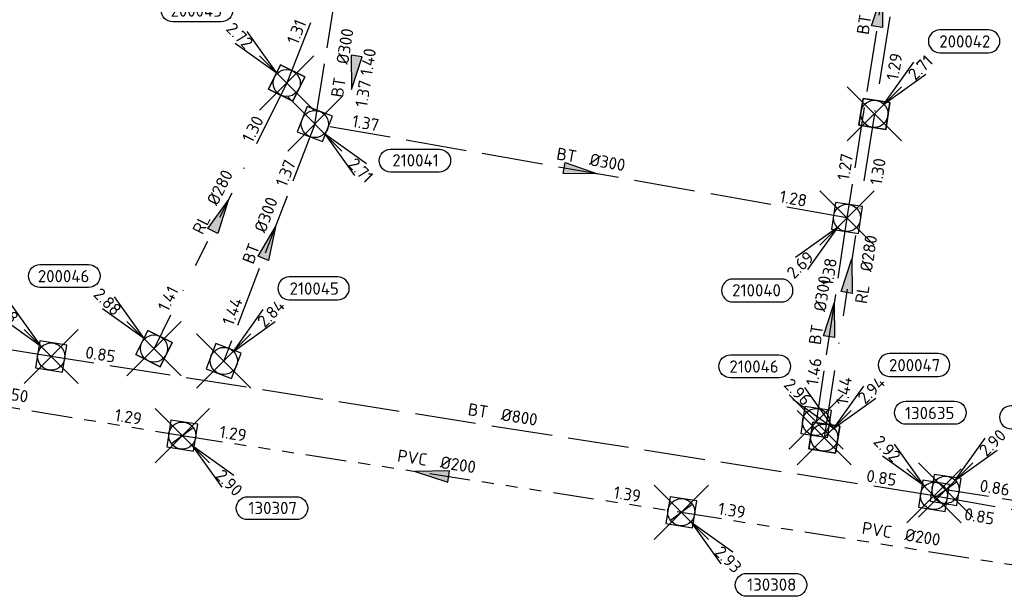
# Model space of a CAD drawing. Header units: metres. Extents: x 153343 to 157271, y 461673 to 467005.
# Tile 118 of 191: x 154093 to 154202, y 465969 to 466033. Entities that reach past the tile are written whole.
import ezdxf
from ezdxf.enums import TextEntityAlignment as Align

# ---------------------------------------------------------------- set-up
doc = ezdxf.new("R2010")
doc.units = ezdxf.units.M
doc.header["$LTSCALE"] = 0.75
doc.header["$PDMODE"] = 3
doc.header["$PDSIZE"] = 3
for name, pattern in [('RI-GWA_BETON', [22, 16, -2, 2, -2]), ('RI-GWA_PVC', [18.45, 6, -1.8, 1.75, -1.8, 1.75, -1.8, 1.75, -1.8]), ('RI-HWA_BETON', [11.4, 9, -2.4]), ('RI-RELINEN', [38, 10, -4, 0, -4, 4, -4, 4, -4, 0, -4])]:
    doc.linetypes.add(name, pattern=pattern)
doc.layers.get('0').update_dxf_attribs({"lineweight": 25})
doc.layers.get('defpoints').update_dxf_attribs({"lineweight": 25})
for name, color, linetype, lineweight in [('B-OI-RI-GWA_PUTNUMMER-S @ 0.75', 11, 'Continuous', 25), ('B-OI-RI-GWA_STROOMRICHTING-S @ 0.75', 11, 'Continuous', 25), ('B-OI-RI-HWA_RIOOLPUT_INSPECTIEPUT-S', 151, 'Continuous', 25), ('B-OI-RI-HWA_STROOMRICHTING-S @ 0.75', 151, 'Continuous', 25), ('B-OI-RI-VWA_RIOOLPUT_INSPECTIEPUT_BETON-S', 33, 'Continuous', 25), ('B-OI-RI-VWA_STROOMRICHTING-S @ 0.75', 33, 'Continuous', 25)]:
    doc.layers.add(name, color=color, linetype=linetype, lineweight=lineweight)
for name, color, linetype in [('B-OI-RI-GWA_RIOOLPUT_INSPECTIEPUT-S @ 0.75', 11, 'Continuous'), ('B-OI-RI-GWA_TRANSPORTLEIDING_BETON_300-G', 11, 'RI-GWA_BETON'), ('B-OI-RI-GWA_TRANSPORTLEIDING_PVC_200-G', 11, 'RI-GWA_PVC'), ('B-OI-RI-GWA_TRANSPORTLEIDING_PVC_250-G', 11, 'RI-GWA_PVC'), ('B-OI-RI-HWA_PUTNUMMER-S @ 0.75', 151, 'Continuous'), ('B-OI-RI-HWA_TRANSPORTLEIDING_BETON_300-G', 151, 'RI-HWA_BETON'), ('B-OI-RI-HWA_TRANSPORTLEIDING_BETON_800-G', 151, 'RI-HWA_BETON'), ('B-OI-RI-VWA_PUTNUMMER-S @ 0.75', 33, 'Continuous'), ('B-OI-RI-VWA_TRANSPORTLEIDING_B+RELINED_280-G', 33, 'RI-RELINEN')]:
    doc.layers.add(name, color=color, linetype=linetype)
doc.layers.add('inspectieput', color=7, linetype='Continuous', plot=False)
doc.styles.add('NLCS-ISO', font='isocpeur.ttf')

# ---------------------------------------------------------------- blocks, each defined once
blk = doc.blocks.new('*U97')
at = {"ltscale": 0.1}
blk.add_hatch(color=256, dxfattribs=at).paths.add_polyline_path([(2.5, 0), (-2.5, -0.83), (-2.5, 0.83)])
at = {"ltscale": 0.1, "flags": 128}
blk.add_lwpolyline([(2.5, 0), (-2.5, -0.83), (-2.5, 0.83)], close=True, dxfattribs=at)
at = {"ltscale": 0.1, "style": 'NLCS-ISO'}
for tag, p in [('BOBL', (-9.36, 0)), ('MAT', (-1, 0.5))]:
    blk.add_attdef(tag, text='', height=1.8, dxfattribs=at).set_placement(p, align=Align.BOTTOM_RIGHT)
for tag, p in [('DIA', (1, 0.5)), ('BOBR', (8.42, 0))]:
    blk.add_attdef(tag, text='', height=1.8, dxfattribs=at).set_placement(p, align=Align.BOTTOM_LEFT)
at = {"layer": 'defpoints', "ltscale": 0.1, "style": 'NLCS-ISO', "flags": 1}
blk.add_attdef('JVA', text='', height=1.8, dxfattribs=at).set_placement((0, -1), align=Align.TOP_CENTER)
blk = doc.blocks.new('*U92')
at = {"ltscale": 0.1}
blk.add_hatch(color=256, dxfattribs=at).paths.add_polyline_path([(-2.5, 0), (2.5, -0.83), (2.5, 0.83)])
at = {"ltscale": 0.1, "flags": 128}
blk.add_lwpolyline([(-2.5, 0), (2.5, -0.83), (2.5, 0.83)], close=True, dxfattribs=at)
at = {"ltscale": 0.1, "style": 'NLCS-ISO'}
for tag, p in [('MAT', (-1, 0.5)), ('BOBL', (-0.84, -3.24))]:
    blk.add_attdef(tag, text='', height=1.8, dxfattribs=at).set_placement(p, align=Align.BOTTOM_RIGHT)
for tag, p in [('DIA', (1, 0.5)), ('BOBR', (-0.11, -3.24))]:
    blk.add_attdef(tag, text='', height=1.8, dxfattribs=at).set_placement(p, align=Align.BOTTOM_LEFT)
at = {"layer": 'defpoints', "ltscale": 0.1, "style": 'NLCS-ISO', "flags": 1}
blk.add_attdef('JVA', text='', height=1.8, dxfattribs=at).set_placement((0, -1), align=Align.TOP_CENTER)
blk = doc.blocks.new('*U93')
at = {"ltscale": 0.1}
blk.add_hatch(color=256, dxfattribs=at).paths.add_polyline_path([(2.5, 0), (-2.5, -0.83), (-2.5, 0.83)])
at = {"ltscale": 0.1, "flags": 128}
blk.add_lwpolyline([(2.5, 0), (-2.5, -0.83), (-2.5, 0.83)], close=True, dxfattribs=at)
at = {"ltscale": 0.1, "style": 'NLCS-ISO'}
for tag, p in [('BOBL', (-5.87, 0)), ('MAT', (-1, 0.5))]:
    blk.add_attdef(tag, text='', height=1.8, dxfattribs=at).set_placement(p, align=Align.BOTTOM_RIGHT)
for tag, p in [('DIA', (1, 0.5)), ('BOBR', (4.93, 0))]:
    blk.add_attdef(tag, text='', height=1.8, dxfattribs=at).set_placement(p, align=Align.BOTTOM_LEFT)
at = {"layer": 'defpoints', "ltscale": 0.1, "style": 'NLCS-ISO', "flags": 1}
blk.add_attdef('JVA', text='', height=1.8, dxfattribs=at).set_placement((0, -1), align=Align.TOP_CENTER)
blk = doc.blocks.new('*U94')
at = {"ltscale": 0.1}
blk.add_hatch(color=256, dxfattribs=at).paths.add_polyline_path([(2.5, 0), (-2.5, -0.83), (-2.5, 0.83)])
at = {"ltscale": 0.1, "flags": 128}
blk.add_lwpolyline([(2.5, 0), (-2.5, -0.83), (-2.5, 0.83)], close=True, dxfattribs=at)
at = {"ltscale": 0.1, "style": 'NLCS-ISO'}
for tag, p in [('BOBL', (-30.49, 0)), ('MAT', (-1, 0.5))]:
    blk.add_attdef(tag, text='', height=1.8, dxfattribs=at).set_placement(p, align=Align.BOTTOM_RIGHT)
for tag, p in [('DIA', (1, 0.5)), ('BOBR', (29.54, -0.01))]:
    blk.add_attdef(tag, text='', height=1.8, dxfattribs=at).set_placement(p, align=Align.BOTTOM_LEFT)
at = {"layer": 'defpoints', "ltscale": 0.1, "style": 'NLCS-ISO', "flags": 1}
blk.add_attdef('JVA', text='', height=1.8, dxfattribs=at).set_placement((0, -1), align=Align.TOP_CENTER)
blk = doc.blocks.new('*U95')
at = {"ltscale": 0.1}
blk.add_hatch(color=256, dxfattribs=at).paths.add_polyline_path([(2.5, 0), (-2.5, -0.83), (-2.5, 0.83)])
at = {"ltscale": 0.1, "flags": 128}
blk.add_lwpolyline([(2.5, 0), (-2.5, -0.83), (-2.5, 0.83)], close=True, dxfattribs=at)
at = {"ltscale": 0.1, "style": 'NLCS-ISO'}
for tag, p in [('BOBL', (-21.69, 0)), ('MAT', (-1, 0.5))]:
    blk.add_attdef(tag, text='', height=1.8, dxfattribs=at).set_placement(p, align=Align.BOTTOM_RIGHT)
for tag, p in [('DIA', (1, 0.5)), ('BOBR', (20.74, -0.01))]:
    blk.add_attdef(tag, text='', height=1.8, dxfattribs=at).set_placement(p, align=Align.BOTTOM_LEFT)
at = {"layer": 'defpoints', "ltscale": 0.1, "style": 'NLCS-ISO', "flags": 1}
blk.add_attdef('JVA', text='', height=1.8, dxfattribs=at).set_placement((0, -1), align=Align.TOP_CENTER)
blk = doc.blocks.new('*U131')
at = {"ltscale": 0.1}
blk.add_hatch(color=256, dxfattribs=at).paths.add_polyline_path([(2.5, 0), (-2.5, -0.83), (-2.5, 0.83)])
at = {"ltscale": 0.1, "flags": 128}
blk.add_lwpolyline([(2.5, 0), (-2.5, -0.83), (-2.5, 0.83)], close=True, dxfattribs=at)
at = {"ltscale": 0.1, "style": 'NLCS-ISO'}
for tag, p in [('BOBL', (-12.54, 0)), ('MAT', (-1, 0.5))]:
    blk.add_attdef(tag, text='', height=1.8, dxfattribs=at).set_placement(p, align=Align.BOTTOM_RIGHT)
for tag, p in [('DIA', (1, 0.5)), ('BOBR', (11.59, 0))]:
    blk.add_attdef(tag, text='', height=1.8, dxfattribs=at).set_placement(p, align=Align.BOTTOM_LEFT)
at = {"layer": 'defpoints', "ltscale": 0.1, "style": 'NLCS-ISO', "flags": 1}
blk.add_attdef('JVA', text='', height=1.8, dxfattribs=at).set_placement((0, -1), align=Align.TOP_CENTER)
blk = doc.blocks.new('*U132')
at = {"ltscale": 0.1}
blk.add_hatch(color=256, dxfattribs=at).paths.add_polyline_path([(2.5, 0), (-2.5, -0.83), (-2.5, 0.83)])
at = {"ltscale": 0.1, "flags": 128}
blk.add_lwpolyline([(2.5, 0), (-2.5, -0.83), (-2.5, 0.83)], close=True, dxfattribs=at)
at = {"ltscale": 0.1, "style": 'NLCS-ISO'}
for tag, p in [('BOBL', (-14.57, 0)), ('MAT', (-1, 0.5))]:
    blk.add_attdef(tag, text='', height=1.8, dxfattribs=at).set_placement(p, align=Align.BOTTOM_RIGHT)
for tag, p in [('DIA', (1, 0.5)), ('BOBR', (13.62, 0))]:
    blk.add_attdef(tag, text='', height=1.8, dxfattribs=at).set_placement(p, align=Align.BOTTOM_LEFT)
at = {"layer": 'defpoints', "ltscale": 0.1, "style": 'NLCS-ISO', "flags": 1}
blk.add_attdef('JVA', text='', height=1.8, dxfattribs=at).set_placement((0, -1), align=Align.TOP_CENTER)
blk = doc.blocks.new('*U120')
at = {"ltscale": 0.1}
blk.add_hatch(color=256, dxfattribs=at).paths.add_polyline_path([(2.5, 0), (-2.5, -0.83), (-2.5, 0.83)])
at = {"ltscale": 0.1, "flags": 128}
blk.add_lwpolyline([(2.5, 0), (-2.5, -0.83), (-2.5, 0.83)], close=True, dxfattribs=at)
at = {"ltscale": 0.1, "style": 'NLCS-ISO'}
for tag, p in [('BOBL', (-14.8, -3.24)), ('MAT', (-1, -3.74))]:
    blk.add_attdef(tag, text='', height=1.8, dxfattribs=at).set_placement(p, align=Align.BOTTOM_RIGHT)
for tag, p in [('DIA', (1, -3.74)), ('BOBR', (13.85, -3.24))]:
    blk.add_attdef(tag, text='', height=1.8, dxfattribs=at).set_placement(p, align=Align.BOTTOM_LEFT)
at = {"layer": 'defpoints', "ltscale": 0.1, "style": 'NLCS-ISO', "flags": 1}
blk.add_attdef('JVA', text='', height=1.8, dxfattribs=at).set_placement((0, -1), align=Align.TOP_CENTER)
blk = doc.blocks.new('*U127')
at = {"ltscale": 0.1}
blk.add_hatch(color=256, dxfattribs=at).paths.add_polyline_path([(2.5, 0), (-2.5, -0.83), (-2.5, 0.83)])
at = {"ltscale": 0.1, "flags": 128}
blk.add_lwpolyline([(2.5, 0), (-2.5, -0.83), (-2.5, 0.83)], close=True, dxfattribs=at)
at = {"ltscale": 0.1, "style": 'NLCS-ISO'}
for tag, p in [('BOBL', (-17.04, -3.24)), ('MAT', (-1, -3.74))]:
    blk.add_attdef(tag, text='', height=1.8, dxfattribs=at).set_placement(p, align=Align.BOTTOM_RIGHT)
for tag, p in [('DIA', (1, -3.74)), ('BOBR', (16.09, -3.24))]:
    blk.add_attdef(tag, text='', height=1.8, dxfattribs=at).set_placement(p, align=Align.BOTTOM_LEFT)
at = {"layer": 'defpoints', "ltscale": 0.1, "style": 'NLCS-ISO', "flags": 1}
blk.add_attdef('JVA', text='', height=1.8, dxfattribs=at).set_placement((0, -1), align=Align.TOP_CENTER)
blk = doc.blocks.new('*U2242')
at = {"ltscale": 0.1, "style": 'NLCS-ISO'}
for tag, p in [('BOBL', (-56.53, 0)), ('MAT', (-1, 0.5))]:
    blk.add_attdef(tag, text='', height=1.8, dxfattribs=at).set_placement(p, align=Align.BOTTOM_RIGHT)
for tag, p in [('DIA', (1, 0.5)), ('BOBR', (55.59, -0.03))]:
    blk.add_attdef(tag, text='', height=1.8, dxfattribs=at).set_placement(p, align=Align.BOTTOM_LEFT)
at = {"layer": 'defpoints', "ltscale": 0.1, "style": 'NLCS-ISO', "flags": 1}
blk.add_attdef('JVA', text='', height=1.8, dxfattribs=at).set_placement((0, -1), align=Align.TOP_CENTER)
blk = doc.blocks.new('*U2243')
at = {"ltscale": 0.1, "style": 'NLCS-ISO'}
for tag, p in [('BOBL', (-6.64, -3.24)), ('MAT', (-1, -3.74))]:
    blk.add_attdef(tag, text='', height=1.8, dxfattribs=at).set_placement(p, align=Align.BOTTOM_RIGHT)
for tag, p in [('DIA', (1, -3.74)), ('BOBR', (5.7, -3.24))]:
    blk.add_attdef(tag, text='', height=1.8, dxfattribs=at).set_placement(p, align=Align.BOTTOM_LEFT)
at = {"layer": 'defpoints', "ltscale": 0.1, "style": 'NLCS-ISO', "flags": 1}
blk.add_attdef('JVA', text='', height=1.8, dxfattribs=at).set_placement((0, -1), align=Align.TOP_CENTER)
blk = doc.blocks.new('*U2266')
at = {"ltscale": 0.1, "style": 'NLCS-ISO'}
for tag, p in [('BOBL', (-22.74, 0)), ('MAT', (-1, 0.5))]:
    blk.add_attdef(tag, text='', height=1.8, dxfattribs=at).set_placement(p, align=Align.BOTTOM_RIGHT)
for tag, p in [('DIA', (1, 0.5)), ('BOBR', (21.8, -0.01))]:
    blk.add_attdef(tag, text='', height=1.8, dxfattribs=at).set_placement(p, align=Align.BOTTOM_LEFT)
at = {"layer": 'defpoints', "ltscale": 0.1, "style": 'NLCS-ISO', "flags": 1}
blk.add_attdef('JVA', text='', height=1.8, dxfattribs=at).set_placement((0, -1), align=Align.TOP_CENTER)
blk = doc.blocks.new('*U2267')
at = {"ltscale": 0.1}
blk.add_hatch(color=256, dxfattribs=at).paths.add_polyline_path([(-2.5, 0), (2.5, -0.83), (2.5, 0.83)])
at = {"ltscale": 0.1, "flags": 128}
blk.add_lwpolyline([(-2.5, 0), (2.5, -0.83), (2.5, 0.83)], close=True, dxfattribs=at)
at = {"ltscale": 0.1, "style": 'NLCS-ISO'}
for tag, p in [('BOBL', (-27.87, 0)), ('MAT', (-1, 0.5))]:
    blk.add_attdef(tag, text='', height=1.8, dxfattribs=at).set_placement(p, align=Align.BOTTOM_RIGHT)
for tag, p in [('DIA', (1, 0.5)), ('BOBR', (26.93, -0.01))]:
    blk.add_attdef(tag, text='', height=1.8, dxfattribs=at).set_placement(p, align=Align.BOTTOM_LEFT)
at = {"layer": 'defpoints', "ltscale": 0.1, "style": 'NLCS-ISO', "flags": 1}
blk.add_attdef('JVA', text='', height=1.8, dxfattribs=at).set_placement((0, -1), align=Align.TOP_CENTER)
blk = doc.blocks.new('*U2271')
at = {"ltscale": 0.1}
blk.add_hatch(color=256, dxfattribs=at).paths.add_polyline_path([(-2.5, 0), (2.5, -0.83), (2.5, 0.83)])
at = {"ltscale": 0.1, "flags": 128}
blk.add_lwpolyline([(-2.5, 0), (2.5, -0.83), (2.5, 0.83)], close=True, dxfattribs=at)
at = {"ltscale": 0.1, "style": 'NLCS-ISO'}
for tag, p in [('BOBL', (-20.34, 0)), ('MAT', (-1, 0.5))]:
    blk.add_attdef(tag, text='', height=1.8, dxfattribs=at).set_placement(p, align=Align.BOTTOM_RIGHT)
for tag, p in [('DIA', (1, 0.5)), ('BOBR', (19.39, -0.01))]:
    blk.add_attdef(tag, text='', height=1.8, dxfattribs=at).set_placement(p, align=Align.BOTTOM_LEFT)
at = {"layer": 'defpoints', "ltscale": 0.1, "style": 'NLCS-ISO', "flags": 1}
blk.add_attdef('JVA', text='', height=1.8, dxfattribs=at).set_placement((0, -1), align=Align.TOP_CENTER)
blk = doc.blocks.new('*U341')
at = {"ltscale": 0.1}
blk.add_hatch(color=256, dxfattribs=at).paths.add_polyline_path([(2.5, 0), (-2.5, -0.83), (-2.5, 0.83)])
at = {"ltscale": 0.1, "flags": 128}
blk.add_lwpolyline([(2.5, 0), (-2.5, -0.83), (-2.5, 0.83)], close=True, dxfattribs=at)
at = {"ltscale": 0.1, "style": 'NLCS-ISO'}
for tag, p in [('BOBL', (-26.88, 0)), ('MAT', (-1, 0.5))]:
    blk.add_attdef(tag, text='', height=1.8, dxfattribs=at).set_placement(p, align=Align.BOTTOM_RIGHT)
for tag, p in [('DIA', (1, 0.5)), ('BOBR', (18.11, 0))]:
    blk.add_attdef(tag, text='', height=1.8, dxfattribs=at).set_placement(p, align=Align.BOTTOM_LEFT)
at = {"layer": 'defpoints', "ltscale": 0.1, "style": 'NLCS-ISO', "flags": 1}
blk.add_attdef('JVA', text='', height=1.8, dxfattribs=at).set_placement((0, -1), align=Align.TOP_CENTER)
blk = doc.blocks.new('B-SRI-PUT_HWA-SO')
at = {"lineweight": -3, "flags": 128}
blk.add_lwpolyline([(-2, -2), (2, -2), (2, 2), (-2, 2)], close=True, dxfattribs=at)
at = {"lineweight": -3}
blk.add_circle((0, 0), 2, dxfattribs=at)
blk = doc.blocks.new('*U246')
for q in [(5.83, 7.6), (7.6, 5.83)]:
    blk.add_line((1.41, 1.41), q)
blk.add_lwpolyline([(16.81, 12.39), (9.65, 12.39, 1), (9.65, 9.01), (16.81, 9.01, 1)], format="xyb", close=True)
at = {"ltscale": 0.1, "style": 'NLCS-ISO'}
blk.add_attdef('PUTHGT', text='', height=1.8, rotation=45, dxfattribs=at).set_placement((5.39, 5.43), align=Align.MIDDLE_LEFT)
blk.add_attdef('PUTNR', text='', height=1.8, dxfattribs=at).set_placement((13.33, 10.67), align=Align.MIDDLE_CENTER)
blk = doc.blocks.new('*U255')
for q in [(-5.83, 7.6), (-7.6, 5.83)]:
    blk.add_line((-1.41, 1.41), q)
blk.add_lwpolyline([(-16.81, 12.39), (-9.65, 12.39, -1), (-9.65, 9.01), (-16.81, 9.01, -1)], format="xyb", close=True)
at = {"ltscale": 0.1, "style": 'NLCS-ISO'}
blk.add_attdef('PUTNR', text='', height=1.8, dxfattribs=at).set_placement((-13.33, 10.67), align=Align.MIDDLE_CENTER)
blk.add_attdef('PUTHGT', text='', height=1.8, rotation=315, dxfattribs=at).set_placement((-8.44, 8.48), align=Align.MIDDLE_LEFT)
blk = doc.blocks.new('*U403')
for q in [(5.83, -7.6), (7.6, -5.83)]:
    blk.add_line((1.41, -1.41), q)
blk.add_lwpolyline([(18.32, -7.07), (11.16, -7.07, -1), (11.16, -3.69), (18.32, -3.69, -1)], format="xyb", close=True)
at = {"ltscale": 0.1, "style": 'NLCS-ISO'}
blk.add_attdef('PUTNR', text='', height=1.8, dxfattribs=at).set_placement((14.84, -3.55), align=Align.MIDDLE_CENTER)
blk.add_attdef('PUTHGT', text='', height=1.8, rotation=315, dxfattribs=at).set_placement((5.39, -5.43), align=Align.MIDDLE_LEFT)
blk = doc.blocks.new('*U241')
for q in [(-7.6, -5.83), (-5.83, -7.6)]:
    blk.add_line((-1.41, -1.41), q)
blk.add_lwpolyline([(-16.81, -12.39), (-9.65, -12.39, 1), (-9.65, -9.01), (-16.81, -9.01, 1)], format="xyb", close=True)
at = {"ltscale": 0.1, "style": 'NLCS-ISO'}
blk.add_attdef('PUTHGT', text='', height=1.8, rotation=45, dxfattribs=at).set_placement((-8.44, -8.48), align=Align.MIDDLE_LEFT)
blk.add_attdef('PUTNR', text='', height=1.8, dxfattribs=at).set_placement((-13.33, -8.87), align=Align.MIDDLE_CENTER)
blk = doc.blocks.new('*U260')
for q in [(-5.83, 7.6), (-7.6, 5.83)]:
    blk.add_line((-1.41, 1.41), q)
blk.add_lwpolyline([(-16.81, 12.39), (-9.65, 12.39, -1), (-9.65, 9.01), (-16.81, 9.01, -1)], format="xyb", close=True)
at = {"ltscale": 0.1, "style": 'NLCS-ISO'}
blk.add_attdef('PUTNR', text='', height=1.8, dxfattribs=at).set_placement((-13.33, 10.67), align=Align.MIDDLE_CENTER)
blk.add_attdef('PUTHGT', text='', height=1.8, rotation=315, dxfattribs=at).set_placement((-8.44, 8.48), align=Align.MIDDLE_LEFT)
blk = doc.blocks.new('*U43')
for q in [(5.83, 7.6), (7.6, 5.83)]:
    blk.add_line((1.41, 1.41), q)
blk.add_lwpolyline([(16.81, 12.39), (9.65, 12.39, 1), (9.65, 9.01), (16.81, 9.01, 1)], format="xyb", close=True)
at = {"ltscale": 0.1, "style": 'NLCS-ISO'}
blk.add_attdef('PUTHGT', text='', height=1.8, rotation=45, dxfattribs=at).set_placement((5.39, 5.43), align=Align.MIDDLE_LEFT)
blk.add_attdef('PUTNR', text='', height=1.8, dxfattribs=at).set_placement((13.33, 10.67), align=Align.MIDDLE_CENTER)
blk = doc.blocks.new('*U289')
for q in [(-5.83, 7.6), (-7.6, 5.83)]:
    blk.add_line((-1.41, 1.41), q)
blk.add_lwpolyline([(-4.12, 13.94), (3.04, 13.94, -1), (3.04, 10.55), (-4.12, 10.55, -1)], format="xyb", close=True)
at = {"ltscale": 0.1, "style": 'NLCS-ISO'}
blk.add_attdef('PUTNR', text='', height=1.8, dxfattribs=at).set_placement((-0.64, 12.21), align=Align.MIDDLE_CENTER)
blk.add_attdef('PUTHGT', text='', height=1.8, rotation=315, dxfattribs=at).set_placement((-8.44, 8.48), align=Align.MIDDLE_LEFT)
blk = doc.blocks.new('B-SRI-PUT_GWA-SO')
blk.add_line((-1.41, -1.41), (1.41, 1.41))
at = {"lineweight": -3, "flags": 128}
blk.add_lwpolyline([(2, -2), (2, 2), (-2, 2), (-2, -2)], close=True, dxfattribs=at)
at = {"lineweight": -3}
blk.add_circle((0, 0), 2, dxfattribs=at)
blk = doc.blocks.new('*U273')
for q in [(5.83, -7.6), (7.6, -5.83)]:
    blk.add_line((1.41, -1.41), q)
blk.add_lwpolyline([(16.81, -12.39), (9.65, -12.39, -1), (9.65, -9.01), (16.81, -9.01, -1)], format="xyb", close=True)
at = {"ltscale": 0.1, "style": 'NLCS-ISO'}
blk.add_attdef('PUTHGT', text='', height=1.8, rotation=315, dxfattribs=at).set_placement((5.39, -5.43), align=Align.MIDDLE_LEFT)
blk.add_attdef('PUTNR', text='', height=1.8, dxfattribs=at).set_placement((13.33, -8.87), align=Align.MIDDLE_CENTER)
blk = doc.blocks.new('*U298')
for q in [(5.83, 7.6), (7.6, 5.83)]:
    blk.add_line((1.41, 1.41), q)
blk.add_lwpolyline([(16.81, 12.39), (9.65, 12.39, 1), (9.65, 9.01), (16.81, 9.01, 1)], format="xyb", close=True)
at = {"ltscale": 0.1, "style": 'NLCS-ISO'}
blk.add_attdef('PUTHGT', text='', height=1.8, rotation=45, dxfattribs=at).set_placement((5.39, 5.43), align=Align.MIDDLE_LEFT)
blk.add_attdef('PUTNR', text='', height=1.8, dxfattribs=at).set_placement((13.33, 10.67), align=Align.MIDDLE_CENTER)
blk = doc.blocks.new('B-SRI-PUT_VWA-SO')
at = {"flags": 128}
blk.add_lwpolyline([(-2, 2), (2, 2), (2, -2), (-2, -2)], close=True, dxfattribs=at)
at = {"lineweight": -3, "flags": 128}
blk.add_lwpolyline([(2, -2), (2, 2), (-2, 2), (-2, -2)], close=True, dxfattribs=at)
at = {"lineweight": -3}
blk.add_circle((0, 0), 2, dxfattribs=at)

msp = doc.modelspace()

# ---------------------------------------------------------------- linework, layer by layer
at = {"layer": 'B-OI-RI-GWA_TRANSPORTLEIDING_BETON_300-G', "transparency": 33554610}
msp.add_line((154249.44, 465972.22), (154195.78, 465980.66), dxfattribs=at)
at = {"layer": 'B-OI-RI-GWA_TRANSPORTLEIDING_PVC_200-G', "transparency": 33554610}
for p, q in [((154111.39, 465986.66), (154166.56, 465978.19)), ((154166.56, 465978.19), (154214.09, 465970.66))]:
    msp.add_line(p, q, dxfattribs=at)
at = {"layer": 'B-OI-RI-GWA_TRANSPORTLEIDING_PVC_250-G', "transparency": 33554610}
msp.add_line((154067.47, 465993.91), (154111.39, 465986.66), dxfattribs=at)
at = {"layer": 'B-OI-RI-HWA_TRANSPORTLEIDING_BETON_300-G', "transparency": 33554610}
for p, q in [((154192.11, 466056.69), (154184.88, 466010.72)), ((154126.05, 466021.09), (154128.45, 466036.16)), ((154126.05, 466021.09), (154115.98, 465994.91)), ((154184.88, 466010.72), (154126.05, 466021.09)), ((154184.88, 466010.72), (154181.47, 465988.16))]:
    msp.add_line(p, q, dxfattribs=at)
at = {"layer": 'B-OI-RI-HWA_TRANSPORTLEIDING_BETON_800-G', "transparency": 33554610}
for p, q in [((154096.9, 465995.4), (154018.1, 466008.1)), ((154194.5, 465980), (154096.9, 465995.4)), ((154218.1, 465975.8), (154194.5, 465980))]:
    msp.add_line(p, q, dxfattribs=at)
at = {"layer": 'B-OI-RI-VWA_TRANSPORTLEIDING_B+RELINED_280-G', "transparency": 33554610}
for p, q in [((154194.19, 466061.28), (154187.91, 466022.22)), ((154136.13, 466058.97), (154122.94, 466025.63)), ((154122.94, 466025.63), (154108.27, 465996.28)), ((154187.91, 466022.22), (154182.36, 465986.44))]:
    msp.add_line(p, q, dxfattribs=at)
at = {"layer": 'inspectieput', "color": 0, "transparency": 33554610}
for p in [(154122.94, 466025.63), (154187.91, 466022.22), (154126.05, 466021.09), (154184.88, 466010.72), (154108.27, 465996.28), (154096.9, 465995.4), (154115.98, 465994.91), (154181.47, 465988.16), (154111.39, 465986.66), (154182.36, 465986.44), (154195.78, 465980.66), (154194.5, 465980), (154166.56, 465978.19)]:
    msp.add_point(p, dxfattribs=at)
at = {"layer": 'inspectieput'}
for p in [(154122.94, 466025.63), (154122.94, 466025.63), (154187.91, 466022.22), (154187.91, 466022.22), (154126.05, 466021.09), (154126.05, 466021.09), (154184.88, 466010.72), (154184.88, 466010.72), (154108.27, 465996.28), (154108.27, 465996.28), (154096.9, 465995.4), (154096.9, 465995.4), (154115.98, 465994.91), (154115.98, 465994.91), (154181.47, 465988.16), (154181.47, 465988.16), (154111.39, 465986.66), (154111.39, 465986.66), (154182.36, 465986.44), (154182.36, 465986.44), (154195.78, 465980.66), (154195.78, 465980.66), (154194.5, 465980), (154194.5, 465980), (154166.56, 465978.19), (154166.56, 465978.19)]:
    msp.add_point(p, dxfattribs=at)

# ---------------------------------------------------------------- block references
at = {"layer": 'B-OI-RI-GWA_PUTNUMMER-S @ 0.75', "color": 0, "transparency": 33554610, "xscale": 0.75, "yscale": 0.75, "zscale": 0.75}
msp.add_blockref('*U298', (154195.78, 465980.66), dxfattribs=at).add_auto_attribs({'PUTNR': '130212', 'PUTHGT': '2.90'})
at = {"layer": 'B-OI-RI-GWA_PUTNUMMER-S @ 0.75', "color": 0, "transparency": 33554610}
ref = msp.add_blockref('*U273', (154111.39, 465986.66), dxfattribs=dict(at, xscale=0.75, yscale=0.75, zscale=0.75))
ref.add_attrib('PUTNR', '130307', dxfattribs={"layer": '0', "ltscale": 0.1, "height": 1.35, "style": 'NLCS-ISO'}).set_placement((154121.39, 465978.66), align=Align.MIDDLE_CENTER)
ref.add_attrib('PUTHGT', '2.90', dxfattribs={"layer": '0', "ltscale": 0.1, "height": 1.35, "rotation": 315, "style": 'NLCS-ISO'}).set_placement((154115.43, 465982.59), align=Align.MIDDLE_LEFT)
ref = msp.add_blockref('*U273', (154166.56, 465978.19), dxfattribs=dict(at, xscale=0.75, yscale=0.75, zscale=0.75))
ref.add_attrib('PUTNR', '130308', dxfattribs={"layer": '0', "ltscale": 0.1, "height": 1.35, "style": 'NLCS-ISO'}).set_placement((154176.56, 465970.19), align=Align.MIDDLE_CENTER)
ref.add_attrib('PUTHGT', '2.93', dxfattribs={"layer": '0', "ltscale": 0.1, "height": 1.35, "rotation": 315, "style": 'NLCS-ISO'}).set_placement((154170.6, 465974.12), align=Align.MIDDLE_LEFT)
at = {"layer": 'B-OI-RI-GWA_RIOOLPUT_INSPECTIEPUT-S @ 0.75', "color": 0, "transparency": 33554610, "xscale": 0.75, "yscale": 0.75, "zscale": 0.75}
for p, rotation in [((154111.39, 465986.66), 351.271787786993), ((154195.78, 465980.66), 351.0613716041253), ((154166.56, 465978.19), 350.9976627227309)]:
    msp.add_blockref('B-SRI-PUT_GWA-SO', p, dxfattribs=dict(at, rotation=rotation))
at = {"layer": 'B-OI-RI-GWA_RIOOLPUT_INSPECTIEPUT-S @ 0.75', "xscale": 0.75, "yscale": 0.75, "zscale": 0.75}
for p, rotation in [((154111.39, 465986.66), 351.271787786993), ((154111.39, 465986.66), 351.271787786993), ((154195.78, 465980.66), 351.0613716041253), ((154195.78, 465980.66), 351.0613716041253), ((154166.56, 465978.19), 350.9976627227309), ((154166.56, 465978.19), 350.9976627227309)]:
    msp.add_blockref('B-SRI-PUT_GWA-SO', p, dxfattribs=dict(at, rotation=rotation))
at = {"layer": 'B-OI-RI-GWA_STROOMRICHTING-S @ 0.75', "color": 0, "transparency": 33554610, "xscale": 0.75, "yscale": 0.75, "zscale": 0.75}
for name, p, rotation, values in [('*U2271', (154089.43, 465990.28), 350.6265510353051, {'MAT': 'PVC', 'DIA': '%%c250', 'BOBL': '1.17', 'BOBR': '1.29'}), ('*U2267', (154138.98, 465982.42), 351.271787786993, {'MAT': 'PVC', 'DIA': '%%c200', 'BOBL': '1.29', 'BOBR': '1.39'}), ('*U341', (154222.61, 465976.44), 351.0613716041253, {'MAT': 'BT', 'DIA': '%%c300', 'BOBL': '0.86', 'BOBR': '0.75'}), ('*U2266', (154190.33, 465974.42), 350.9976627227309, {'MAT': 'PVC', 'DIA': '%%c200', 'BOBL': '1.39', 'BOBR': '1.39'})]:
    msp.add_blockref(name, p, dxfattribs=dict(at, rotation=rotation)).add_auto_attribs(values)
at = {"layer": 'B-OI-RI-HWA_PUTNUMMER-S @ 0.75', "color": 0, "transparency": 33554610}
ref = msp.add_blockref('*U403', (154126.05, 466021.09), dxfattribs=dict(at, xscale=0.75, yscale=0.75, zscale=0.75))
ref.add_attrib('PUTNR', '210041', dxfattribs={"layer": '0', "ltscale": 0.1, "height": 1.35, "style": 'NLCS-ISO'}).set_placement((154137.18, 466017.08), align=Align.MIDDLE_CENTER)
ref.add_attrib('PUTHGT', '2.71', dxfattribs={"layer": '0', "ltscale": 0.1, "height": 1.35, "rotation": 315, "style": 'NLCS-ISO'}).set_placement((154130.09, 466017.02), align=Align.MIDDLE_LEFT)
ref = msp.add_blockref('*U241', (154184.88, 466010.72), dxfattribs=dict(at, xscale=0.75, yscale=0.75, zscale=0.75))
ref.add_attrib('PUTNR', '210040', dxfattribs={"layer": '0', "ltscale": 0.1, "height": 1.35, "style": 'NLCS-ISO'}).set_placement((154174.88, 466002.72), align=Align.MIDDLE_CENTER)
ref.add_attrib('PUTHGT', '2.69', dxfattribs={"layer": '0', "ltscale": 0.1, "height": 1.35, "rotation": 45, "style": 'NLCS-ISO'}).set_placement((154178.55, 466004.36), align=Align.MIDDLE_LEFT)
at = {"layer": 'B-OI-RI-HWA_PUTNUMMER-S @ 0.75', "color": 0, "transparency": 33554610, "xscale": 0.75, "yscale": 0.75, "zscale": 0.75}
for name, p, values in [('*U255', (154096.9, 465995.4), {'PUTNR': '130636', 'PUTHGT': '2.88'}), ('*U246', (154115.98, 465994.91), {'PUTNR': '210045', 'PUTHGT': '2.84'}), ('*U255', (154184.6, 465986.29), {'PUTNR': '210046', 'PUTHGT': '2.96'}), ('*U289', (154194.5, 465980), {'PUTNR': '130635', 'PUTHGT': '2.92'})]:
    msp.add_blockref(name, p, dxfattribs=at).add_auto_attribs(values)
at = {"layer": 'B-OI-RI-HWA_RIOOLPUT_INSPECTIEPUT-S', "transparency": 33554610}
for p, xscale, yscale, zscale, rotation in [((154126.05, 466021.09), 0.75, 0.75, 0.75, 248.961022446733), ((154126.05, 466021.09), 0.75, 0.75, 0.75, 248.961022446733), ((154126.05, 466021.09), 0.75, 0.75, 0.75, 248.961022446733), ((154184.88, 466010.72), 0.7500000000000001, 0.7500000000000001, 0.7500000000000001, 261.4046659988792), ((154184.88, 466010.72), 0.7500000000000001, 0.7500000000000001, 0.7500000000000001, 261.4046659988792), ((154184.88, 466010.72), 0.7500000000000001, 0.7500000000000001, 0.7500000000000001, 261.4046659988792), ((154096.9, 465995.4), 0.7499999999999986, 0.7499999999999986, 0.7499999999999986, 170.8445111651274), ((154096.9, 465995.4), 0.7499999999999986, 0.7499999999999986, 0.7499999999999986, 170.8445111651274), ((154096.9, 465995.4), 0.7499999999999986, 0.7499999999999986, 0.7499999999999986, 170.8445111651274), ((154115.98, 465994.91), 0.7500000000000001, 0.7500000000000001, 0.7500000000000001, 68.96102244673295), ((154115.98, 465994.91), 0.7500000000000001, 0.7500000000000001, 0.7500000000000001, 68.96102244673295), ((154115.98, 465994.91), 0.7500000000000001, 0.7500000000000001, 0.7500000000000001, 68.96102244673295), ((154181.47, 465988.16), 0.75, 0.75, 0.75, 81.40466599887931), ((154181.47, 465988.16), 0.75, 0.75, 0.75, 81.40466599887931), ((154181.47, 465988.16), 0.75, 0.75, 0.75, 81.40466599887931), ((154194.5, 465980), 0.7499999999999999, 0.7499999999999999, 0.7499999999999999, 171.0334026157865), ((154194.5, 465980), 0.7499999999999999, 0.7499999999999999, 0.7499999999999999, 171.0334026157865), ((154194.5, 465980), 0.7499999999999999, 0.7499999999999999, 0.7499999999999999, 171.0334026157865)]:
    msp.add_blockref('B-SRI-PUT_HWA-SO', p, dxfattribs=dict(at, xscale=xscale, yscale=yscale, zscale=zscale, rotation=rotation))
at = {"layer": 'B-OI-RI-HWA_STROOMRICHTING-S @ 0.75', "color": 0, "transparency": 33554610}
for name, p, xscale, yscale, zscale, rotation, values in [('*U95', (154188.49, 466033.71), 0.75, 0.75, 0.75, 81.06193826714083, {'MAT': 'BT', 'DIA': '%%c300', 'BOBL': '1.27', 'BOBR': '1.20'}), ('*U92', (154130.38, 466026.76), 0.7499999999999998, 0.7499999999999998, 0.7499999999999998, 80.95124712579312, {'MAT': 'BT', 'DIA': '%%c300', 'BOBL': '1.37', 'BOBR': '1.40'}), ('*U94', (154155.46, 466015.91), 0.75, 0.75, 0.75, 350.0031324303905, {'MAT': 'BT', 'DIA': '%%c300', 'BOBL': '1.37', 'BOBR': '1.28'}), ('*U97', (154121.02, 466008), 0.75, 0.75, 0.75, 68.96102244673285, {'MAT': 'BT', 'DIA': '%%c300', 'BOBL': '1.44', 'BOBR': '1.37'}), ('*U93', (154183.17, 465999.44), 0.7499999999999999, 0.7499999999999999, 0.7499999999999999, 81.40466599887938, {'MAT': 'BT', 'DIA': '%%c300', 'BOBL': '1.46', 'BOBR': '1.38'}), ('*U2242', (154145.7, 465987.7), 0.7499999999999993, 0.7499999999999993, 0.7499999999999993, 351.0334026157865, {'MAT': 'BT', 'DIA': '%%c800', 'BOBL': '0.85', 'BOBR': '0.85'}), ('*U2243', (154206.3, 465977.9), 0.75, 0.75, 0.75, 349.9089427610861, {'MAT': 'BT', 'DIA': '%%c800', 'BOBL': '0.85', 'BOBR': '0.85'})]:
    msp.add_blockref(name, p, dxfattribs=dict(at, xscale=xscale, yscale=yscale, zscale=zscale, rotation=rotation)).add_auto_attribs(values)
at = {"layer": 'B-OI-RI-VWA_PUTNUMMER-S @ 0.75', "color": 0, "transparency": 33554610, "xscale": 0.75, "yscale": 0.75, "zscale": 0.75}
for name, p, values in [('*U260', (154122.94, 466025.63), {'PUTNR': '200045', 'PUTHGT': '2.72'}), ('*U43', (154187.91, 466022.22), {'PUTNR': '200042', 'PUTHGT': '2.71'}), ('*U260', (154108.27, 465996.28), {'PUTNR': '200046', 'PUTHGT': '2.88'}), ('*U43', (154182.36, 465986.44), {'PUTNR': '200047', 'PUTHGT': '2.94'})]:
    msp.add_blockref(name, p, dxfattribs=at).add_auto_attribs(values)
at = {"layer": 'B-OI-RI-VWA_RIOOLPUT_INSPECTIEPUT_BETON-S', "transparency": 33554610}
for p, xscale, yscale, zscale, rotation in [((154122.94, 466025.63), 0.7499999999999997, 0.7499999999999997, 0.7499999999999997, 243.4427579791), ((154187.91, 466022.22), 0.75, 0.75, 0.75, 261.1828556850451), ((154108.27, 465996.28), 0.75, 0.75, 0.75, 63.44275797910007), ((154182.36, 465986.44), 0.75, 0.75, 0.75, 81.18285568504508)]:
    msp.add_blockref('B-SRI-PUT_VWA-SO', p, dxfattribs=dict(at, xscale=xscale, yscale=yscale, zscale=zscale, rotation=rotation))
at = {"layer": 'B-OI-RI-VWA_STROOMRICHTING-S @ 0.75', "color": 0, "transparency": 33554610}
for name, p, xscale, yscale, zscale, rotation, values in [('*U127', (154191.05, 466041.75), 0.75, 0.75, 0.75, 80.86624872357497, {'MAT': 'RL', 'DIA': '%%c280', 'BOBL': '1.29', 'BOBR': '1.14'}), ('*U132', (154129.54, 466042.3), 0.75, 0.75, 0.75, 68.41521429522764, {'MAT': 'RL', 'DIA': '%%c280', 'BOBL': '1.31', 'BOBR': '1.19'}), ('*U131', (154115.61, 466010.96), 0.75, 0.75, 0.75, 63.44275797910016, {'MAT': 'RL', 'DIA': '%%c280', 'BOBL': '1.41', 'BOBR': '1.30'}), ('*U120', (154185.14, 466004.33), 0.7499999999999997, 0.7499999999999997, 0.7499999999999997, 81.18285568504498, {'MAT': 'RL', 'DIA': '%%c280', 'BOBL': '1.44', 'BOBR': '1.30'})]:
    msp.add_blockref(name, p, dxfattribs=dict(at, xscale=xscale, yscale=yscale, zscale=zscale, rotation=rotation)).add_auto_attribs(values)

doc.saveas('drawing.dxf')
